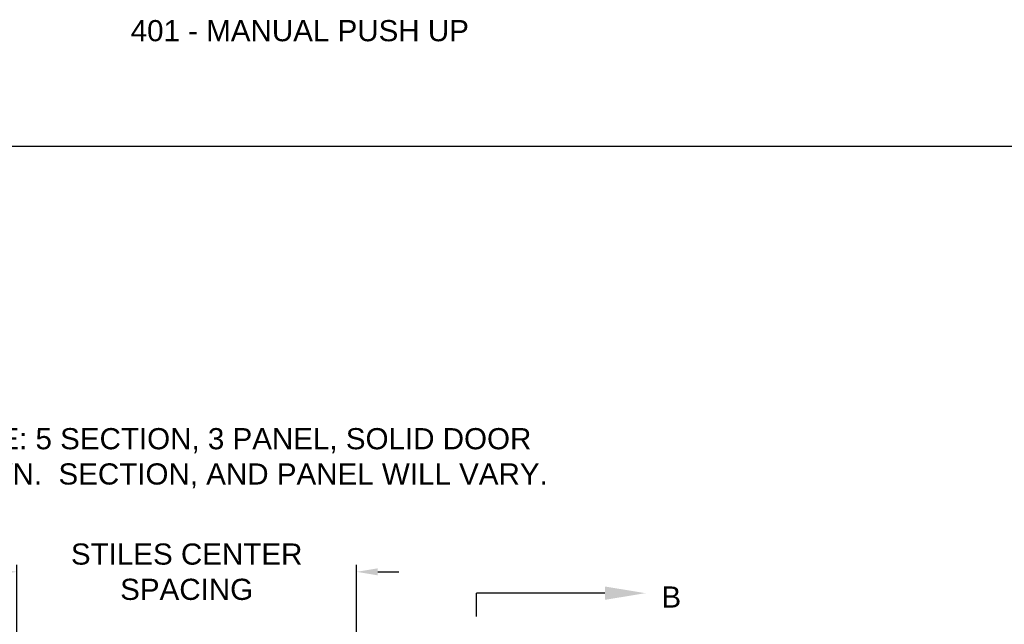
# Model space of a CAD drawing. Header units: inches. Extents: x 168.8 to 189.1, y 234.4 to 247.7.
# Tile 8 of 8: x 180.6 to 184.9, y 245.1 to 247.7. Entities that reach past the tile are written whole.
import ezdxf
from ezdxf import colors
from ezdxf.entities.mleader import LeaderData, LeaderLine
from ezdxf.math import Vec2, Vec3

# ---------------------------------------------------------------- set-up
doc = ezdxf.new("R2010")
doc.units = ezdxf.units.IN
doc.header["$LTSCALE"] = 0.25
doc.header["$MEASUREMENT"] = 0
doc.linetypes.add('CENTER', pattern=[2, 1.25, -0.25, 0.25, -0.25])
for name, color, linetype in [('ANNOTATIONS', 1, 'Continuous'), ('MANUAL PU', 7, 'Continuous'), ('SECTION CUTS', 6, 'CENTER')]:
    doc.layers.add(name, color=color, linetype=linetype)
doc.styles.add('ARIAL', font='arial.ttf', dxfattribs={"height": 0.09375})
doc.styles.get("Standard").update_dxf_attribs({"font": 'romans.shx'})
doc.dimstyles.new('STANDARD$0', dxfattribs={"dimtxt": 0.09375, "dimasz": 0.09375, "dimexe": 0.03125, "dimexo": 0.046875, "dimgap": 0.09, "dimtad": 0, "dimtih": 1, "dimtoh": 1, "dimdec": 4, "dimzin": 0, "dimdsep": 46, "dimtxsty": 'ARIAL', "dimcen": 0.09, "dimadec": 0, "dimazin": 0, "dimtfac": 1, "dimtdec": 4, "dimtofl": 0, "dimtmove": 0, "dimatfit": 1, "dimfxl": 1, "dimtolj": 1, "dimtzin": 0, "dimarcsym": 0})

# ---------------------------------------------------------------- blocks, each defined once
blk = doc.blocks.new('*D7')
at = {"layer": 'ANNOTATIONS', "color": 0, "lineweight": -2, "transparency": 16777216}
for p, q in [((180.4713, 245.2965), (180.3776, 245.2965)), ((180.5651, 244.9861), (180.5651, 245.3278)), ((182.0712, 244.9861), (182.0712, 245.3278)), ((182.1649, 245.2965), (182.2587, 245.2965))]:
    blk.add_line(p, q, dxfattribs=at)
at = {"layer": 'ANNOTATIONS', "color": 0, "transparency": 16777216}
for points in [[(180.4713, 245.3121), (180.4713, 245.2809), (180.5651, 245.2965)], [(182.1649, 245.3121), (182.1649, 245.2809), (182.0712, 245.2965)]]:
    blk.add_solid(points, dxfattribs=at)
at = {"layer": 'defpoints', "color": 0, "transparency": 16777216}
for p in [(182.0712, 245.2965), (180.5651, 244.9392), (182.0712, 244.9392)]:
    blk.add_point(p, dxfattribs=at)
at = {"layer": 'ANNOTATIONS', "color": 0, "transparency": 16777216, "insert": (181.3181, 245.2965), "char_height": 0.09375, "attachment_point": 5, "style": 'ARIAL'}
blk.add_mtext('\\A1;STILES CENTER \\PSPACING', dxfattribs=at)

msp = doc.modelspace()

# ---------------------------------------------------------------- hatches: boundary and pattern name
at = {"layer": 'MANUAL PU'}
h = msp.add_hatch(dxfattribs=at)
h.set_pattern_fill('ANSI31', color=256)
h.paths.add_polyline_path([(179.35256, 238.57545), (179.0083, 238.57545), (178.99069, 238.49533), (178.93224, 238.66046), (178.90041, 238.57545), (178.54078, 238.57545), (178.53881, 238.57348), (178.53881, 238.27635), (178.62829, 238.25323), (178.45585, 238.20647), (178.53881, 238.16846), (178.53881, 237.88249), (179.35256, 237.88249)])
h.paths.add_polyline_path([(183.39886, 245.1148), (183.53309, 245.1148), (183.53309, 245.25543), (183.39886, 245.25543)], flags=9)
h.paths.add_polyline_path([(183.40954, 240.15547), (183.54377, 240.15547), (183.54377, 240.29609), (183.40954, 240.29609)], flags=9)
h.paths.add_polyline_path([(183.77487, 240.69517), (183.90948, 240.69517), (183.90948, 240.83579), (183.77487, 240.83579)], flags=9)
h.paths.add_polyline_path([(178.77187, 240.69517), (178.90648, 240.69517), (178.90648, 240.83579), (178.77187, 240.83579)], flags=9)
h.paths.add_polyline_path([(180.11803, 245.62877), (182.94486, 245.62877), (182.94486, 245.97987), (180.11803, 245.97987)], flags=9)
h.paths.add_polyline_path([(180.95035, 236.21057), (181.83426, 236.21057), (181.83426, 236.40376), (180.95035, 236.40376)], flags=9)
h.paths.add_polyline_path([(181.01036, 239.48198), (181.79233, 239.48198), (181.79233, 239.67517), (181.01036, 239.67517)], flags=9)
h.paths.add_polyline_path([(175.25049, 236.21057), (176.13421, 236.21057), (176.13421, 236.40376), (175.25049, 236.40376)], flags=9)

# ---------------------------------------------------------------- linework, layer by layer
at = {"layer": 'defpoints'}
msp.add_lwpolyline([(189.05875, 234.44685), (168.77187, 234.44685), (168.77187, 247.18196), (189.05875, 247.18196)], close=True, dxfattribs=at)
at = {"layer": 'SECTION CUTS'}
msp.add_line((182.60222, 240.19903), (182.60222, 245.20203), dxfattribs=at)

# ---------------------------------------------------------------- texts
at = {"layer": 'ANNOTATIONS', "insert": (181.06988, 247.74099), "char_height": 0.09375, "width": 6.6097632, "attachment_point": 1, "line_spacing_factor": 0.86134, "style": 'ARIAL'}
msp.add_mtext('401 - MANUAL PUSH UP', dxfattribs=at)
at = {"layer": 'ANNOTATIONS', "insert": (181.5287, 245.93328), "char_height": 0.09375, "width": 3.0834986, "attachment_point": 2, "style": 'ARIAL'}
msp.add_mtext('NOTE: 5 SECTION, 3 PANEL, SOLID DOOR SHOWN.  SECTION, AND PANEL WILL VARY.', dxfattribs=at)
at = {"layer": 'SECTION CUTS', "style": 'ARIAL'}
msp.add_text('B', height=0.09375, dxfattribs=at).set_placement((183.4223, 245.13824))

# ---------------------------------------------------------------- dimensions: what is measured, and where the dimension line sits
at = {"layer": 'ANNOTATIONS'}
dim = msp.add_linear_dim(base=(182.07118, 245.29651), p1=(180.56506, 244.93924), p2=(182.07118, 244.93924), text='STILES CENTER \\PSPACING', dimstyle='STANDARD$0', dxfattribs=at)
dim.commit()
dim.dimension.update_dxf_attribs({"geometry": '*D7', "text_midpoint": (181.31812, 245.29651)})

# ---------------------------------------------------------------- leaders
at = {"layer": 'SECTION CUTS'}
ml = msp.add_multileader_mtext('Standard', dxfattribs=at)
ml.set_content('', color=256)
ml.set_leader_properties()
ml.build(insert=Vec2(0, 0))
ml.multileader.update_dxf_attribs({"dogleg_length": 0, "arrow_head_size": 0.18})
ctx = ml.context
ctx.base_point, ctx.char_height, ctx.arrow_head_size, ctx.landing_gap_size, ctx.plane_origin, ctx.plane_x_axis, ctx.plane_y_axis = Vec3(182.60222, 245.20203), 0.18, 0.18, 0, Vec3(183.35174, 245.20203), Vec3(0, 1), Vec3(-1, 0)
notes = []
notes.append((ctx, [(0, (1, 1, 0), (182.60222, 245.20203), (1, 0), 0, [(0, [(183.35174, 245.20203)], 0, [])])]))
ctx.mtext.insert, ctx.mtext.text_direction, ctx.mtext.rotation, ctx.mtext.flow_direction = Vec3(182.51222, 245.20203), Vec3(0, 1), 1.5707963, 5
for ctx, leaders in notes:
    for number, flags, end, landing, length, lines in leaders:
        leader = LeaderData()
        leader.index, (leader.has_last_leader_line, leader.has_dogleg_vector, leader.attachment_direction) = number, flags
        leader.last_leader_point, leader.dogleg_vector, leader.dogleg_length = Vec3(end), Vec3(landing), length
        for number, points, colour, breaks in lines:
            line = LeaderLine()
            line.index, line.vertices, line.color, line.breaks = number, Vec3.list(points), colors.encode_raw_color(colour), breaks
            leader.lines.append(line)
        ctx.leaders.append(leader)

doc.saveas('drawing.dxf')
